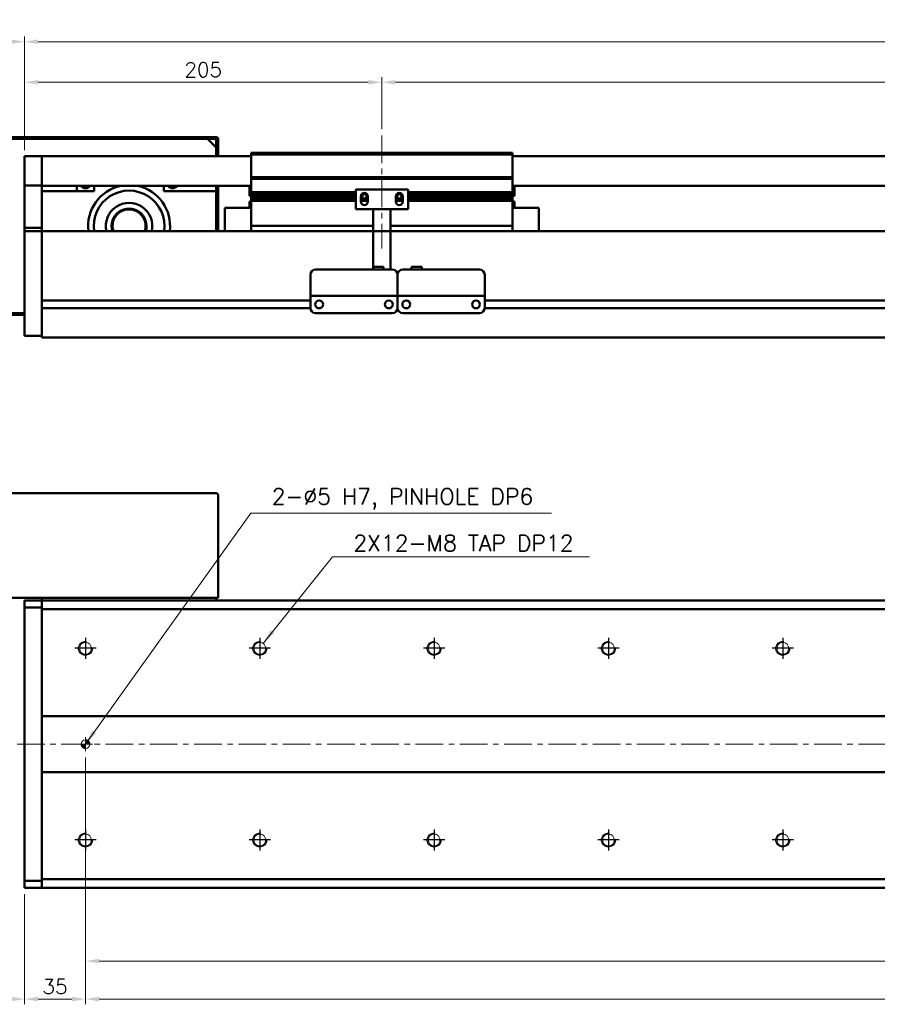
# Model space of a CAD drawing. Header units: millimetres. Extents: x 46891 to 51038, y 6223 to 10291.
# Tile 3 of 6: x 48797 to 49289, y 8919 to 9484. Entities that reach past the tile are written whole.
import ezdxf

# ---------------------------------------------------------------- set-up
doc = ezdxf.new("R2010")
doc.units = ezdxf.units.MM
doc.header["$LTSCALE"] = 0.5
doc.linetypes.add('CENTER', pattern=[50.8, 31.75, -6.35, 6.35, -6.35])
doc.layers.get('0').update_dxf_attribs({"lineweight": 20})
doc.layers.add('1', color=1, linetype='CENTER', lineweight=13)
doc.layers.add('외형선(ISO)', color=7, linetype='Continuous', lineweight=50)
doc.layers.add('C', color=1, linetype='CENTER')
doc.layers.add('DIM', color=4, linetype='Continuous')
doc.styles.add('DSR TEXT', font='romans.shx', dxfattribs={"bigfont": 'whgtxt.shx'})
doc.styles.get("Standard").update_dxf_attribs({"font": 'romans.shx', "bigfont": 'whgtxt.shx'})
doc.dimstyles.new('DSR', dxfattribs={"dimscale": 2, "dimtxt": 3, "dimasz": 3, "dimexe": 0.5, "dimexo": 0.5, "dimgap": 0.5, "dimtad": 1, "dimdsep": 46, "dimtxsty": 'Standard', "dimcen": 2.5, "dimclrd": 4, "dimclre": 4, "dimclrt": 2, "dimadec": 0, "dimazin": 2, "dimtfac": 1, "dimtmove": 0, "dimatfit": 3, "dimfxl": 0, "dimlwd": -1, "dimlwe": -1, "dimarcsym": 0})

# ---------------------------------------------------------------- blocks, each defined once
blk = doc.blocks.new('*D77')
at = {"color": 1, "linetype": 'ByBlock'}
for p, q in [((48799.5, 9409.41), (48799.5, 9451.32)), ((49004.5, 9421.41), (49004.5, 9451.32)), ((48807.3, 9448.32), (48996.7, 9448.32))]:
    blk.add_line(p, q, dxfattribs=at)
at = {"color": 1}
for points in [[(48807.3, 9449.62), (48807.3, 9447.02), (48799.5, 9448.32)], [(48996.7, 9449.62), (48996.7, 9447.02), (49004.5, 9448.32)]]:
    blk.add_solid(points, dxfattribs=at)
at = {"layer": 'Defpoints', "color": 0}
for p in [(49004.5, 9448.32), (49004.5, 9417.81), (48799.5, 9405.81)]:
    blk.add_point(p, dxfattribs=at)
at = {"color": 3, "insert": (48902, 9455.52), "char_height": 8.4, "attachment_point": 5, "style": 'DSR TEXT'}
blk.add_mtext('205', dxfattribs=at)
blk = doc.blocks.new('*D78')
at = {"color": 1, "linetype": 'ByBlock'}
for p, q in [((49004.5, 9421.41), (49004.5, 9451.32)), ((49804.5, 9421.41), (49804.5, 9451.32)), ((49012.3, 9448.32), (49796.7, 9448.32))]:
    blk.add_line(p, q, dxfattribs=at)
at = {"color": 1}
for points in [[(49012.3, 9449.62), (49012.3, 9447.02), (49004.5, 9448.32)], [(49796.7, 9449.62), (49796.7, 9447.02), (49804.5, 9448.32)]]:
    blk.add_solid(points, dxfattribs=at)
at = {"layer": 'Defpoints', "color": 0}
for p in [(49804.5, 9448.32), (49004.5, 9417.81), (49804.5, 9417.81)]:
    blk.add_point(p, dxfattribs=at)
at = {"color": 3, "insert": (49404.5, 9455.52), "char_height": 8.4, "attachment_point": 5, "style": 'DSR TEXT'}
blk.add_mtext('STROKE : 800', dxfattribs=at)
blk = doc.blocks.new('*D80')
at = {"color": 1, "linetype": 'ByBlock'}
for p, q in [((48799.5, 9409.41), (48799.5, 9474.57)), ((49961.7, 9471.57), (48807.3, 9471.57)), ((49969.5, 9409.41), (49969.5, 9474.57))]:
    blk.add_line(p, q, dxfattribs=at)
at = {"color": 1}
for points in [[(48807.3, 9472.87), (48807.3, 9470.27), (48799.5, 9471.57)], [(49961.7, 9472.87), (49961.7, 9470.27), (49969.5, 9471.57)]]:
    blk.add_solid(points, dxfattribs=at)
at = {"layer": 'Defpoints', "color": 0}
for p in [(48799.5, 9471.57), (48799.5, 9405.81), (49969.5, 9405.81)]:
    blk.add_point(p, dxfattribs=at)
at = {"color": 3, "insert": (49384.5, 9478.77), "char_height": 8.4, "attachment_point": 5, "style": 'DSR TEXT'}
blk.add_mtext('1170', dxfattribs=at)
blk = doc.blocks.new('*D81')
at = {"color": 1, "linetype": 'ByBlock'}
for p, q in [((48669.5, 9419.41), (48669.5, 9474.57)), ((48791.7, 9471.57), (48677.3, 9471.57)), ((48799.5, 9409.41), (48799.5, 9474.57))]:
    blk.add_line(p, q, dxfattribs=at)
at = {"color": 1}
for points in [[(48677.3, 9472.87), (48677.3, 9470.27), (48669.5, 9471.57)], [(48791.7, 9472.87), (48791.7, 9470.27), (48799.5, 9471.57)]]:
    blk.add_solid(points, dxfattribs=at)
at = {"layer": 'Defpoints', "color": 0}
for p in [(48669.5, 9471.57), (48669.5, 9415.81), (48799.5, 9405.81)]:
    blk.add_point(p, dxfattribs=at)
at = {"color": 3, "insert": (48734.5, 9478.77), "char_height": 8.4, "attachment_point": 5, "style": 'DSR TEXT'}
blk.add_mtext('130', dxfattribs=at)
blk = doc.blocks.new('A$C33E56CC6')
h = blk.add_hatch()
h.set_pattern_fill('ANSI31', color=256, style=0)
h.set_pattern_definition([(45, (-7065.45672, -6508.5399), (-0.0883883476, 0.0883883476), [])])
h.paths.add_polyline_path([(4, 6.5, 0.414214), (1.5, 4), (4, 4)])
h.paths.add_polyline_path([(6.5, 4), (4, 4), (4, 1.5, 0.414214)])
blk.add_circle((4, 4), 2.5)
at = {"layer": '1'}
for p, q in [((4, 0), (4, 8)), ((0, 4), (8, 4))]:
    blk.add_line(p, q, dxfattribs=at)
blk = doc.blocks.new('tap8')
blk.add_circle((0, 0), 3.4)
at = {"layer": 'C', "color": 1, "linetype": 'CENTER'}
for p, q in [((0, -6.05), (0, 6.05)), ((-6.05, 0), (6.05, 0))]:
    blk.add_line(p, q, dxfattribs=at)
at = {"layer": 'DIM', "color": 3}
blk.add_arc((0, 0), 4, 263.8455, 189.4314, dxfattribs=at)
blk = doc.blocks.new('*D91')
at = {"color": 1, "linetype": 'ByBlock'}
for p, q in [((48834.5, 9003.78), (48834.5, 8919.12)), ((48799.5, 8982.33), (48799.5, 8919.12)), ((48826.7, 8922.12), (48807.3, 8922.12))]:
    blk.add_line(p, q, dxfattribs=at)
at = {"color": 1}
for points in [[(48807.3, 8923.42), (48807.3, 8920.82), (48799.5, 8922.12)], [(48826.7, 8923.42), (48826.7, 8920.82), (48834.5, 8922.12)]]:
    blk.add_solid(points, dxfattribs=at)
at = {"layer": 'Defpoints', "color": 0}
for p in [(48834.5, 9007.38), (48799.5, 8985.93), (48799.5, 8922.12)]:
    blk.add_point(p, dxfattribs=at)
at = {"color": 3, "insert": (48817, 8929.32), "char_height": 8.4, "attachment_point": 5, "style": 'DSR TEXT'}
blk.add_mtext('35', dxfattribs=at)
blk = doc.blocks.new('*D92')
at = {"color": 1, "linetype": 'ByBlock'}
for p, q in [((48834.5, 9003.78), (48834.5, 8919.12)), ((49934.5, 9003.78), (49934.5, 8919.12)), ((48842.3, 8922.12), (49926.7, 8922.12))]:
    blk.add_line(p, q, dxfattribs=at)
at = {"color": 1}
for points in [[(48842.3, 8923.42), (48842.3, 8920.82), (48834.5, 8922.12)], [(49926.7, 8923.42), (49926.7, 8920.82), (49934.5, 8922.12)]]:
    blk.add_solid(points, dxfattribs=at)
at = {"layer": 'Defpoints', "color": 0}
for p in [(48834.5, 9007.38), (49934.5, 9007.38), (49934.5, 8922.12)]:
    blk.add_point(p, dxfattribs=at)
at = {"color": 3, "insert": (49384.5, 8929.32), "char_height": 8.4, "attachment_point": 5, "style": 'DSR TEXT'}
blk.add_mtext('11X100PITCH=1100', dxfattribs=at)
blk = doc.blocks.new('*D94')
at = {"color": 1, "linetype": 'ByBlock'}
for p, q in [((48834.5, 9060.83), (48834.5, 8940.93)), ((49934.5, 9060.83), (49934.5, 8940.93)), ((48842.3, 8943.93), (49926.7, 8943.93))]:
    blk.add_line(p, q, dxfattribs=at)
at = {"color": 1}
for points in [[(48842.3, 8945.23), (48842.3, 8942.63), (48834.5, 8943.93)], [(49926.7, 8945.23), (49926.7, 8942.63), (49934.5, 8943.93)]]:
    blk.add_solid(points, dxfattribs=at)
at = {"layer": 'Defpoints', "color": 0}
for p in [(48834.5, 9064.43), (49934.5, 9064.43), (49934.5, 8943.93)]:
    blk.add_point(p, dxfattribs=at)
at = {"color": 3, "insert": (49384.5, 8951.13), "char_height": 8.4, "attachment_point": 5, "style": 'DSR TEXT'}
blk.add_mtext('1100%%P0.02', dxfattribs=at)
blk = doc.blocks.new('*D95')
at = {"color": 1, "linetype": 'ByBlock'}
for p, q in [((48669.5, 9148.83), (48669.5, 8919.12)), ((48799.5, 8982.33), (48799.5, 8919.12)), ((48791.7, 8922.12), (48677.3, 8922.12))]:
    blk.add_line(p, q, dxfattribs=at)
at = {"color": 1}
for points in [[(48677.3, 8923.42), (48677.3, 8920.82), (48669.5, 8922.12)], [(48791.7, 8923.42), (48791.7, 8920.82), (48799.5, 8922.12)]]:
    blk.add_solid(points, dxfattribs=at)
at = {"layer": 'Defpoints', "color": 0}
for p in [(48669.5, 9152.43), (48799.5, 8985.93), (48669.5, 8922.12)]:
    blk.add_point(p, dxfattribs=at)
at = {"color": 3, "insert": (48734.5, 8929.32), "char_height": 8.4, "attachment_point": 5, "style": 'DSR TEXT'}
blk.add_mtext('130', dxfattribs=at)

msp = doc.modelspace()

# ---------------------------------------------------------------- linework, layer by layer
at = {"layer": '1'}
for p, q in [((49004.50234, 9417.81317), (49004.50234, 9352.81317)), ((49979.50234, 9068.42724), (48789.50234, 9068.42724))]:
    msp.add_line(p, q, dxfattribs=at)
at = {"layer": '외형선(ISO)'}
for p, q in [((48909.50234, 9416.81317), (48670.50234, 9416.81317)), ((48671.00234, 9415.81317), (48909.00234, 9415.81317)), ((48904.50234, 9415.81317), (48775.50234, 9415.81317)), ((48904.50234, 9415.81317), (48909.50234, 9410.81317)), ((48909.50234, 9415.31317), (48909.50234, 9407.81317)), ((48910.50234, 9407.81317), (48910.50234, 9415.81317)), ((48909.50234, 9405.81317), (48909.50234, 9410.81317)), ((48799.50234, 9405.81317), (48799.50234, 9403.81317)), ((48809.50234, 9405.81317), (48799.50234, 9405.81317)), ((48799.50234, 9402.30045), (48799.50234, 9403.81317)), ((48809.50234, 9403.81317), (48809.50234, 9405.81317)), ((48929.50234, 9405.81317), (48809.50234, 9405.81317)), ((48809.50234, 9405.81317), (48809.50234, 9403.81317)), ((48809.50234, 9403.81317), (48809.50234, 9402.30045)), ((48809.50234, 9402.30045), (48809.50234, 9403.81317)), ((48909.50234, 9407.81317), (48910.50234, 9407.81317)), ((48910.50234, 9407.81317), (48910.50234, 9405.81317)), ((48929.50234, 9406.81317), (48929.50234, 9407.81317)), ((49079.50234, 9407.81317), (48929.50234, 9407.81317)), ((48929.50234, 9393.81317), (48929.50234, 9406.81317)), ((48929.50234, 9406.81317), (49079.50234, 9406.81317)), ((49079.50234, 9407.81317), (49079.50234, 9406.81317)), ((49079.50234, 9406.81317), (49079.50234, 9393.81317)), ((49959.50234, 9405.81317), (49079.50234, 9405.81317)), ((48799.50234, 9401.80147), (48799.50234, 9402.30045)), ((48799.50234, 9401.80147), (48799.50234, 9400.26088)), ((48799.50234, 9400.26088), (48799.50234, 9397.27629)), ((48809.50234, 9402.30045), (48809.50234, 9401.80147)), ((48809.50234, 9401.80147), (48809.50234, 9402.30045)), ((48809.50234, 9400.26088), (48809.50234, 9401.80147)), ((48809.50234, 9401.80147), (48809.50234, 9400.26088)), ((48809.50234, 9397.27629), (48809.50234, 9400.26088)), ((48809.50234, 9400.26088), (48809.50234, 9397.27629)), ((48799.50234, 9389.49884), (48799.50234, 9397.27629)), ((48809.50234, 9397.27629), (48809.50234, 9389.49884)), ((48809.50234, 9389.49884), (48809.50234, 9397.27629)), ((48929.50234, 9392.81317), (48929.50234, 9393.81317)), ((48929.50234, 9393.81317), (49079.50234, 9393.81317)), ((48929.50234, 9391.81317), (48929.50234, 9392.81317)), ((48929.50234, 9392.81317), (49079.50234, 9392.81317)), ((49079.50234, 9393.81317), (49079.50234, 9392.81317)), ((49079.50234, 9392.81317), (49079.50234, 9391.81317)), ((48799.50234, 9389.13986), (48799.50234, 9389.49884)), ((48799.50234, 9364.73623), (48799.50234, 9389.13986)), ((48809.50234, 9389.13986), (48799.50234, 9389.13986)), ((48809.50234, 9389.49884), (48809.50234, 9389.13986)), ((48809.50234, 9389.13986), (48809.50234, 9364.73623)), ((48929.50234, 9388.81317), (48809.50234, 9388.81317)), ((48829.50234, 9388.81317), (48829.50234, 9385.81317)), ((48839.50234, 9388.81317), (48839.50234, 9385.81317)), ((48879.50234, 9385.81317), (48879.50234, 9388.81317)), ((48909.50234, 9388.81317), (48909.50234, 9385.81317)), ((48910.50234, 9362.81317), (48910.50234, 9388.81317)), ((48928.50234, 9383.21317), (48928.50234, 9388.81317)), ((48929.50234, 9385.31317), (48929.50234, 9391.81317)), ((49019.50234, 9386.81317), (48989.50234, 9386.81317)), ((48989.50234, 9375.41317), (48989.50234, 9386.81317)), ((49019.50234, 9386.81317), (49019.50234, 9375.41317)), ((49079.50234, 9391.81317), (49079.50234, 9385.31317)), ((49959.50234, 9388.81317), (49079.50234, 9388.81317)), ((49080.50234, 9388.81317), (49080.50234, 9383.21317)), ((48839.50234, 9385.81317), (48809.50234, 9385.81317)), ((48909.50234, 9385.81317), (48879.50234, 9385.81317)), ((48909.50234, 9362.81317), (48909.50234, 9385.81317)), ((48928.50234, 9383.21317), (48929.50234, 9383.21317)), ((48929.50234, 9384.81317), (48929.50234, 9385.31317)), ((48929.50234, 9385.31317), (48989.50234, 9385.31317)), ((48929.50234, 9384.31317), (48929.50234, 9384.81317)), ((48929.50234, 9384.81317), (48989.50234, 9384.81317)), ((48929.50234, 9383.31317), (48929.50234, 9384.31317)), ((48929.50234, 9384.31317), (48989.50234, 9384.31317)), ((48929.50234, 9382.81317), (48929.50234, 9383.31317)), ((48929.50234, 9383.31317), (48989.50234, 9383.31317)), ((48929.50234, 9382.31317), (48929.50234, 9382.81317)), ((48929.50234, 9382.81317), (48989.50234, 9382.81317)), ((48929.50234, 9381.31317), (48929.50234, 9382.31317)), ((48929.50234, 9382.31317), (48989.50234, 9382.31317)), ((48929.50234, 9380.81317), (48929.50234, 9381.31317)), ((48929.50234, 9381.31317), (48989.50234, 9381.31317)), ((48929.50234, 9380.31317), (48929.50234, 9380.81317)), ((48929.50234, 9380.81317), (48989.50234, 9380.81317)), ((48992.50234, 9379.81317), (48992.50234, 9382.81317)), ((48992.50234, 9382.81317), (48993.27284, 9382.81317)), ((48992.50234, 9382.31317), (48993.3791, 9382.31317)), ((48992.50234, 9381.31317), (48996.50234, 9381.31317)), ((48992.50234, 9380.81317), (48996.50234, 9380.81317)), ((48992.56585, 9383.31317), (48993.3791, 9383.31317)), ((48993.17946, 9384.31317), (48995.82522, 9384.31317)), ((48995.62558, 9383.31317), (48996.43883, 9383.31317)), ((48995.62558, 9382.31317), (48996.50234, 9382.31317)), ((48995.73184, 9382.81317), (48996.50234, 9382.81317)), ((48996.50234, 9382.81317), (48996.50234, 9379.81317)), ((49012.50234, 9379.81317), (49012.50234, 9382.81317)), ((49012.50234, 9382.81317), (49013.27284, 9382.81317)), ((49012.50234, 9382.31317), (49013.3791, 9382.31317)), ((49012.50234, 9381.31317), (49016.50234, 9381.31317)), ((49012.50234, 9380.81317), (49016.50234, 9380.81317)), ((49012.56585, 9383.31317), (49013.3791, 9383.31317)), ((49013.17946, 9384.31317), (49015.82522, 9384.31317)), ((49015.62558, 9383.31317), (49016.43883, 9383.31317)), ((49015.62558, 9382.31317), (49016.50234, 9382.31317)), ((49015.73184, 9382.81317), (49016.50234, 9382.81317)), ((49016.50234, 9382.81317), (49016.50234, 9379.81317)), ((49019.50234, 9385.31317), (49079.50234, 9385.31317)), ((49019.50234, 9384.81317), (49079.50234, 9384.81317)), ((49019.50234, 9384.31317), (49079.50234, 9384.31317)), ((49019.50234, 9383.31317), (49079.50234, 9383.31317)), ((49019.50234, 9382.81317), (49079.50234, 9382.81317)), ((49019.50234, 9382.31317), (49079.50234, 9382.31317)), ((49019.50234, 9381.31317), (49079.50234, 9381.31317)), ((49019.50234, 9380.81317), (49079.50234, 9380.81317)), ((49079.50234, 9385.31317), (49079.50234, 9384.81317)), ((49079.50234, 9384.81317), (49079.50234, 9384.31317)), ((49079.50234, 9384.31317), (49079.50234, 9383.31317)), ((49079.50234, 9383.31317), (49079.50234, 9382.81317)), ((49080.50234, 9383.21317), (49079.50234, 9383.21317)), ((49079.50234, 9382.81317), (49079.50234, 9382.31317)), ((49079.50234, 9382.31317), (49079.50234, 9381.31317)), ((49079.50234, 9381.31317), (49079.50234, 9380.81317)), ((49079.50234, 9380.81317), (49079.50234, 9380.31317)), ((48914.50234, 9376.31317), (48914.50234, 9362.81317)), ((48929.50234, 9376.31317), (48914.50234, 9376.31317)), ((48928.50234, 9379.78317), (48928.50234, 9376.31317)), ((48929.49295, 9379.78317), (48928.50234, 9379.78317)), ((48929.50234, 9366.81317), (48929.50234, 9380.31317)), ((48929.50234, 9380.31317), (48989.50234, 9380.31317)), ((48999.50234, 9375.41317), (48989.50234, 9375.41317)), ((48992.50234, 9380.31317), (48996.50234, 9380.31317)), ((48999.50234, 9375.91317), (48999.50234, 9375.41317)), ((49009.50234, 9375.41317), (48999.50234, 9375.41317)), ((48999.50234, 9373.31317), (48999.50234, 9375.41317)), ((49009.50234, 9375.41317), (49009.50234, 9375.91317)), ((49019.50234, 9375.41317), (49009.50234, 9375.41317)), ((49009.50234, 9375.41317), (49009.50234, 9373.31317)), ((49012.50234, 9380.31317), (49016.50234, 9380.31317)), ((49019.50234, 9380.31317), (49079.50234, 9380.31317)), ((49079.50234, 9380.31317), (49079.50234, 9366.81317)), ((49079.50234, 9376.31317), (49094.50234, 9376.31317)), ((49080.50234, 9379.78317), (49079.51173, 9379.78317)), ((49080.50234, 9376.31317), (49080.50234, 9379.78317)), ((49094.50234, 9362.81317), (49094.50234, 9376.31317)), ((48999.50234, 9373.31317), (48999.50234, 9342.31336)), ((49009.50234, 9340.81336), (49009.50234, 9373.31317)), ((48799.50234, 9362.81317), (48799.50234, 9364.73623)), ((48809.50234, 9364.73623), (48799.50234, 9364.73623)), ((48809.50234, 9364.73623), (48809.50234, 9362.81317)), ((48929.50234, 9366.81317), (48929.50234, 9365.81317)), ((48929.50234, 9362.81317), (48929.50234, 9365.81317)), ((48929.50234, 9365.81317), (48999.50234, 9365.81317)), ((49009.50234, 9365.81317), (49079.50234, 9365.81317)), ((49079.50234, 9365.81317), (49079.50234, 9366.81317)), ((49079.50234, 9365.81317), (49079.50234, 9362.81317)), ((48799.50234, 9362.81317), (48799.50234, 9359.81317)), ((48809.50234, 9362.81317), (48799.50234, 9362.81317)), ((48799.50234, 9308.05581), (48799.50234, 9359.81317)), ((48809.50234, 9362.81317), (48809.50234, 9359.81317)), ((48809.50234, 9362.81317), (49959.50234, 9362.81317)), ((48809.50234, 9359.81317), (48809.50234, 9362.81317)), ((48809.50234, 9323.26317), (48809.50234, 9359.81317)), ((48809.50234, 9359.81317), (48809.50234, 9308.05581)), ((48999.50234, 9342.31336), (48999.50234, 9340.81336)), ((48999.50234, 9342.31336), (49005.50234, 9342.31336)), ((49005.50234, 9342.31336), (49005.50234, 9340.81336)), ((49027.50234, 9342.31336), (49021.50234, 9342.31336)), ((49021.50234, 9340.81336), (49021.50234, 9342.31336)), ((49027.50234, 9340.81336), (49027.50234, 9342.31336)), ((48963.50234, 9327.81336), (48963.50234, 9337.81336)), ((48966.50234, 9340.81336), (49010.50234, 9340.81336)), ((49013.50234, 9327.81336), (49013.50234, 9337.81336)), ((49013.50234, 9337.81336), (49013.50234, 9327.81336)), ((49016.50234, 9340.81336), (49060.50234, 9340.81336)), ((49063.50234, 9337.81336), (49063.50234, 9327.81336)), ((48963.50234, 9327.81336), (48963.50234, 9325.81336)), ((48963.50234, 9325.81333), (48963.50234, 9325.81336)), ((48963.50234, 9325.81336), (49013.50234, 9325.81336)), ((48963.50234, 9325.31333), (48963.50234, 9325.81333)), ((48963.50234, 9318.81333), (48963.50234, 9325.31333)), ((48976.00234, 9325.81333), (49001.00234, 9325.81333)), ((49013.50234, 9327.81336), (49013.50234, 9325.81336)), ((49013.50234, 9325.81336), (49013.50234, 9327.81336)), ((49013.50234, 9325.81333), (49013.50234, 9325.81336)), ((49013.50234, 9325.81336), (49063.50234, 9325.81336)), ((49013.50234, 9325.81336), (49013.50234, 9325.81333)), ((49013.50234, 9325.31333), (49013.50234, 9325.81333)), ((49013.50234, 9325.81333), (49016.27284, 9325.81333)), ((49013.50234, 9325.81333), (49013.50234, 9325.31333)), ((49013.50234, 9318.81333), (49013.50234, 9325.31333)), ((49013.50234, 9325.31333), (49013.50234, 9318.81333)), ((49018.73184, 9325.81333), (49021.00234, 9325.81333)), ((49026.00234, 9325.81333), (49051.00234, 9325.81333)), ((49056.00234, 9325.81333), (49058.27284, 9325.81333)), ((49060.73184, 9325.81333), (49063.50234, 9325.81333)), ((49063.50234, 9325.81336), (49063.50234, 9327.81336)), ((49063.50234, 9325.81336), (49063.50234, 9325.81333)), ((49063.50234, 9325.81333), (49063.50234, 9325.31333)), ((49063.50234, 9325.31333), (49063.50234, 9318.81333)), ((48809.50234, 9323.06317), (48963.50234, 9323.06317)), ((48809.50234, 9318.56317), (48963.51279, 9318.56317)), ((48968.47553, 9323.06317), (48968.52915, 9323.06317)), ((49008.47553, 9323.06317), (49008.52915, 9323.06317)), ((49013.49189, 9318.56317), (49013.51279, 9318.56317)), ((49018.47553, 9323.06317), (49018.52915, 9323.06317)), ((49058.47553, 9323.06317), (49058.52915, 9323.06317)), ((49063.49189, 9318.56317), (49767.51279, 9318.56317)), ((49063.49189, 9318.56317), (49767.51279, 9318.56317)), ((49063.50234, 9323.06317), (49767.50234, 9323.06317)), ((49063.50234, 9323.06317), (49767.50234, 9323.06317)), ((48670.50234, 9314.81317), (48799.50234, 9314.81317)), ((48799.50234, 9315.81317), (48671.00234, 9315.81317)), ((48775.50234, 9315.81317), (48799.50234, 9315.81317)), ((48809.50234, 9308.05581), (48809.50234, 9318.36317)), ((48966.50234, 9315.81333), (49010.50234, 9315.81333)), ((49016.50234, 9315.81333), (49060.50234, 9315.81333)), ((48799.50234, 9308.05581), (48799.50234, 9305.93449)), ((48809.50234, 9308.05581), (48809.50234, 9305.93449)), ((48809.50234, 9305.93449), (48809.50234, 9308.05581)), ((48799.50234, 9302.81317), (48799.50234, 9305.93449)), ((48799.50234, 9302.81317), (48809.50234, 9302.81317)), ((48809.50234, 9301.81317), (48809.50234, 9305.93449)), ((48809.50234, 9305.93449), (48809.50234, 9302.81317)), ((48809.50234, 9301.81317), (49959.50234, 9301.81317)), ((48670.50234, 9212.42724), (48909.50234, 9212.42724)), ((48910.50234, 9211.42724), (48910.50234, 9152.42724)), ((48670.50234, 9152.42724), (48909.50234, 9152.42724)), ((48799.50234, 9150.04856), (48799.50234, 9150.92724)), ((48809.50234, 9150.92724), (48799.50234, 9150.92724)), ((48799.50234, 9150.04856), (48799.50234, 9146.92724)), ((48809.50234, 9152.42724), (48809.50234, 9150.92724)), ((48809.50234, 9150.04856), (48809.50234, 9150.92724)), ((48809.50234, 9150.92724), (49959.50234, 9150.92724)), ((48809.50234, 9150.92724), (48809.50234, 9150.04856)), ((48809.50234, 9150.04856), (48809.50234, 9145.92724)), ((48809.50234, 9146.92724), (48809.50234, 9150.04856)), ((48909.50234, 9152.42724), (48909.50234, 9150.92724)), ((48909.50234, 9152.42724), (48910.50234, 9152.42724)), ((48809.50234, 9146.92724), (48799.50234, 9146.92724)), ((48799.50234, 9146.92724), (48799.50234, 8989.92724)), ((48809.50234, 9145.92724), (48809.50234, 9084.42724)), ((49959.50234, 9145.92724), (48809.50234, 9145.92724)), ((48809.50234, 9084.42724), (48809.50234, 9083.57369)), ((48809.50234, 9084.42724), (49959.50234, 9084.42724)), ((48809.50234, 9083.57369), (48809.50234, 9083.22013)), ((48809.50234, 9083.22013), (48809.50234, 9053.63435)), ((48809.50234, 9053.63435), (48809.50234, 9083.22013)), ((48809.50234, 9053.63435), (48809.50234, 9053.28079)), ((48809.50234, 9053.28079), (48809.50234, 9052.42724)), ((48809.50234, 9052.42724), (48809.50234, 8990.92724)), ((49959.50234, 9052.42724), (48809.50234, 9052.42724)), ((48809.50234, 8990.92724), (48809.50234, 8986.80592)), ((48809.50234, 8990.92724), (49959.50234, 8990.92724)), ((48799.50234, 8989.92724), (48809.50234, 8989.92724)), ((48799.50234, 8989.92724), (48799.50234, 8986.80592)), ((48799.50234, 8985.92724), (48799.50234, 8986.80592)), ((48809.50234, 8985.92724), (48799.50234, 8985.92724)), ((48809.50234, 8986.80592), (48809.50234, 8989.92724)), ((48809.50234, 8985.92724), (48809.50234, 8986.80592)), ((48809.50234, 8986.80592), (48809.50234, 8985.92724)), ((48809.50234, 8985.92724), (49959.50234, 8985.92724))]:
    msp.add_line(p, q, dxfattribs=at)
for centre in [(48968.50234, 9320.81332), (49008.50234, 9320.81332), (49018.50234, 9320.81332), (49058.50234, 9320.81332)]:
    msp.add_circle(centre, 2.25, dxfattribs=at)
for centre, radius, start, end in [((48909.00234, 9415.31317), 0.5, 0, 90), ((48909.50234, 9415.81317), 1, 0, 90), ((48834.50234, 9390.81317), 3.3235, 216.9971457, 323.0028543), ((48859.50234, 9365.81317), 23.5, 101.8402739, 187.3343689), ((48859.50234, 9365.81317), 23.5, 352.6656311, 78.1597261), ((48884.50234, 9390.81317), 3.3235, 216.9971457, 323.0028543), ((48859.50234, 9365.81317), 20.3, 351.5015155, 188.4984845), ((48994.50234, 9382.81317), 2, 0, 180), ((48994.50234, 9382.81317), 1.2295, 156.0042187, 180), ((48994.50234, 9382.81317), 1.2295, 156.0042187, 180), ((48994.50234, 9382.81317), 1.2295, 180, 203.9957813), ((48994.50234, 9382.81317), 1.2295, 180, 203.9957813), ((48994.50234, 9382.81317), 1.2295, 23.9957813, 156.0042187), ((48994.50234, 9382.81317), 1.2295, 23.9957813, 156.0042187), ((48994.50234, 9382.81317), 1.2295, 203.9957813, 336.0042187), ((48994.50234, 9382.81317), 1.2295, 203.9957813, 336.0042187), ((48994.50234, 9382.81317), 1.2295, 0, 23.9957813), ((48994.50234, 9382.81317), 1.2295, 0, 23.9957813), ((48994.50234, 9382.81317), 1.2295, 336.0042187, 0), ((48994.50234, 9382.81317), 1.2295, 336.0042187, 0), ((49014.50234, 9382.81317), 2, 0, 180), ((49014.50234, 9382.81317), 1.2295, 156.0042187, 180), ((49014.50234, 9382.81317), 1.2295, 156.0042187, 180), ((49014.50234, 9382.81317), 1.2295, 180, 203.9957813), ((49014.50234, 9382.81317), 1.2295, 180, 203.9957813), ((49014.50234, 9382.81317), 1.2295, 23.9957813, 156.0042187), ((49014.50234, 9382.81317), 1.2295, 23.9957813, 156.0042187), ((49014.50234, 9382.81317), 1.2295, 203.9957813, 336.0042187), ((49014.50234, 9382.81317), 1.2295, 203.9957813, 336.0042187), ((49014.50234, 9382.81317), 1.2295, 0, 23.9957813), ((49014.50234, 9382.81317), 1.2295, 0, 23.9957813), ((49014.50234, 9382.81317), 1.2295, 336.0042187, 0), ((49014.50234, 9382.81317), 1.2295, 336.0042187, 0), ((48859.50234, 9365.81317), 13.3, 346.9639597, 193.0360403), ((48859.50234, 9365.81317), 10, 342.5423969, 197.4576031), ((48859.50234, 9365.81317), 9.5, 341.5915198, 198.4084802), ((48926.87434, 9381.71317), 3.253, 323.6085696, 323.8883105), ((48994.50234, 9379.81317), 2, 180, 0), ((49014.50234, 9379.81317), 2, 180, 0), ((49082.13034, 9381.71317), 3.253, 216.1116895, 216.3914304), ((48966.50234, 9337.81336), 3, 90, 180), ((49010.50234, 9337.81336), 3, 0, 90), ((49016.50234, 9337.81336), 3, 90, 180), ((49060.50234, 9337.81336), 3, 0, 90), ((48966.50234, 9318.81333), 3, 180, 270), ((49010.50234, 9318.81333), 3, 270, 0), ((49016.50234, 9318.81333), 3, 180, 270), ((49060.50234, 9318.81333), 3, 270, 0), ((48909.50234, 9211.42724), 1, 0, 90)]:
    msp.add_arc(centre, radius, start, end, dxfattribs=at)
for centre, major_axis, start_param, end_param in [((49017.50234, 9325.81335), (-1.2295, 0), 3.146445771, 6.288038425), ((49023.50234, 9325.81335), (-2.5, 0), 3.145419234, 6.287011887), ((49053.50234, 9325.81335), (-2.5, 0), 3.143524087, 6.28511674), ((49059.50234, 9325.81335), (-1.2295, 0), 3.144519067, 6.286111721)]:
    msp.add_ellipse(centre, major_axis=major_axis, ratio=0.00001, start_param=start_param, end_param=end_param, dxfattribs=at)

# ---------------------------------------------------------------- block references
at = {"xscale": -1}
for name, p, rotation in [('tap8', (48834.50234, 9123.42724), 90), ('tap8', (48934.50234, 9123.42724), 90), ('tap8', (49034.50234, 9123.42724), 90), ('tap8', (49134.50234, 9123.42724), 90), ('tap8', (49234.50234, 9123.42724), 90), ('A$C33E56CC6', (48830.50234, 9072.42724), 180), ('tap8', (48834.50234, 9013.42724), 90), ('tap8', (48934.50234, 9013.42724), 90), ('tap8', (49034.50234, 9013.42724), 90), ('tap8', (49134.50234, 9013.42724), 90), ('tap8', (49234.50234, 9013.42724), 90)]:
    msp.add_blockref(name, p, dxfattribs=dict(at, rotation=rotation))

# ---------------------------------------------------------------- texts
at = {"color": 3, "char_height": 9.24, "attachment_point": 1, "style": 'DSR TEXT'}
for s, insert in [('2-%%C5 H7, PINHOLE DP6', (48941.281, 9215.2238)), ('2X12-M8 TAP DP12', (48988.11965, 9188.44915))]:
    msp.add_mtext(s, dxfattribs=dict(at, insert=insert))

# ---------------------------------------------------------------- dimensions: what is measured, and where the dimension line sits
for base, p1, p2, picture, middle in [((48669.50234, 9471.57296), (48799.50234, 9405.81317), (48669.50234, 9415.81317), '*D81', (48734.50234, 9478.77296)), ((48799.50234, 9471.57296), (49969.50234, 9405.81317), (48799.50234, 9405.81317), '*D80', (49384.50234, 9478.77296)), ((49004.50234, 9448.31988), (48799.50234, 9405.81317), (49004.50234, 9417.81317), '*D77', (48902.00234, 9455.51988)), ((48669.50234, 8922.11736), (48799.50234, 8985.92724), (48669.50234, 9152.42724), '*D95', (48734.50234, 8929.31736)), ((48799.50234, 8922.11736), (48834.50234, 9007.38027), (48799.50234, 8985.92724), '*D91', (48817.00234, 8929.31736))]:
    dim = msp.add_linear_dim(base=base, p1=p1, p2=p2, dimstyle='DSR', override={"dimscale": 3, "dimtxt": 2.8, "dimasz": 2.600136, "dimexe": 1, "dimexo": 1.2, "dimgap": 1, "dimdec": 4, "dimtxsty": 'DSR TEXT', "dimclrd": 1, "dimclre": 1, "dimclrt": 3, "dimtdec": 4, "dimtix": 1})
    dim.commit()
    dim.dimension.update_dxf_attribs({"geometry": picture, "text_midpoint": middle})
for base, p1, p2, text, picture, middle in [((49804.50234, 9448.31988), (49004.50234, 9417.81317), (49804.50234, 9417.81317), 'STROKE : <>', '*D78', (49404.50234, 9455.51988)), ((49934.50234, 8943.92937), (48834.50234, 9064.42724), (49934.50234, 9064.42724), '<>%%P0.02', '*D94', (49384.50234, 8951.12937)), ((49934.50234, 8922.11736), (48834.50234, 9007.38027), (49934.50234, 9007.38027), '11X100PITCH=<>', '*D92', (49384.50234, 8929.31736))]:
    dim = msp.add_linear_dim(base=base, p1=p1, p2=p2, text=text, dimstyle='DSR', override={"dimscale": 3, "dimtxt": 2.8, "dimasz": 2.600136, "dimexe": 1, "dimexo": 1.2, "dimgap": 1, "dimdec": 4, "dimtxsty": 'DSR TEXT', "dimclrd": 1, "dimclre": 1, "dimclrt": 3, "dimtdec": 4, "dimtix": 1})
    dim.commit()
    dim.dimension.update_dxf_attribs({"geometry": picture, "text_midpoint": middle})

# ---------------------------------------------------------------- leaders
at = {"annotation_type": 0, "has_hookline": 1, "hookline_direction": 0}
for points, text_width in [([(48834.50234, 9068.42724), (48929.40055, 9200.9238), (48937.981, 9200.9238)], 160.4625), ([(48936.367, 9126.27031), (48976.2392, 9175.90915), (48984.81965, 9175.90915)], 135.575)]:
    msp.add_leader(points, dimstyle='DSR', override={"dimscale": 3.3, "dimtxt": 2.8, "dimasz": 2.600136, "dimexe": 1, "dimexo": 1.2, "dimgap": 1, "dimdec": 4, "dimtxsty": 'DSR TEXT', "dimclrd": 1, "dimclre": 1, "dimclrt": 3, "dimtdec": 4, "dimtix": 1}, dxfattribs=dict(at, text_width=text_width))

doc.saveas('drawing.dxf')
